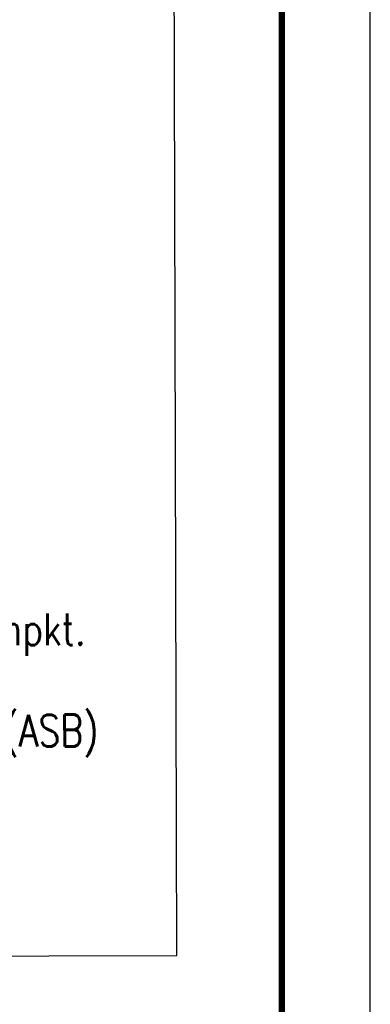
# Model space of a CAD drawing. Extents: x 0 to 1135, y 0 to 594.
# Tile 111 of 153: x 1115 to 1135, y 115 to 170. Entities that reach past the tile are written whole.
import ezdxf

# ---------------------------------------------------------------- set-up
doc = ezdxf.new("R2010")
doc.units = 0
doc.header["$LTSCALE"] = 2
doc.header["$MEASUREMENT"] = 0
doc.linetypes.add('AUSGEZOGEN', pattern=[0])
doc.layers.add('LEGENDE', color=7, linetype='AUSGEZOGEN')
doc.layers.add('RAHMEN', color=250, linetype='AUSGEZOGEN')
doc.styles.add('ROMANS', font='romans.shx', dxfattribs={"width": 0.8})

msp = doc.modelspace()

# ---------------------------------------------------------------- linework, layer by layer
at = {"layer": 'LEGENDE'}
msp.add_lwpolyline([(1030.055, 117.194), (1124.066, 117.435), (1123.629, 287.584), (1029.618, 287.342)], close=True, dxfattribs=at)
msp.add_lwpolyline([(1030.055, 117.194), (1124.066, 117.435), (1123.629, 287.584), (1029.618, 287.342)], close=True, dxfattribs=at)
at = {"layer": 'RAHMEN'}
msp.add_line((1135, 0), (1135, 594), dxfattribs=at)
msp.add_line((1135, 0), (1135, 594), dxfattribs=at)
at = {"layer": 'RAHMEN', "const_width": 0.35}
msp.add_lwpolyline([(25, 5), (1130, 5), (1130, 589), (25, 589), (25, 5)], dxfattribs=at)
msp.add_lwpolyline([(25, 5), (1130, 5), (1130, 589), (25, 589), (25, 5)], dxfattribs=at)

# ---------------------------------------------------------------- texts
at = {"layer": 'LEGENDE', "style": 'ROMANS', "width": 0.8}
for s, p in [('Fb.-Tiefpkt./-Hochpkt.', (1096.156, 134.94)), ('Fb.-Tiefpkt./-Hochpkt.', (1096.156, 134.94)), ('Bauwerksnummer (ASB)', (1096.326, 129.212)), ('Bauwerksnummer (ASB)', (1096.326, 129.212))]:
    msp.add_text(s, height=1.8, rotation=0.1472, dxfattribs=at).set_placement(p)

doc.saveas('drawing.dxf')
